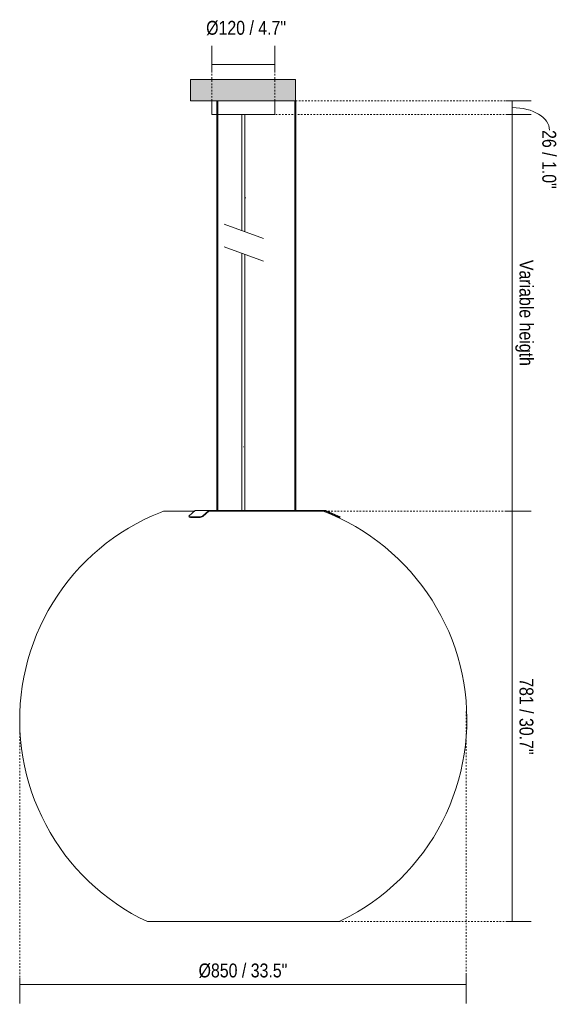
# Model space of a CAD drawing. Header units: millimetres. Extents: x 6170 to 9137, y 281 to 7020.
# Tile 1 of 2: x 6170 to 7193, y 281 to 2154. Entities that reach past the tile are written whole.
import ezdxf

# ---------------------------------------------------------------- set-up
doc = ezdxf.new("R2010")
doc.units = ezdxf.units.MM
doc.linetypes.add('Dash', pattern=[6, 3, -3])
for name, color, linetype, lineweight in [('Cotas', 7, 'Continuous', 9), ('Cotas-12', 7, 'Continuous', 9), ('Lighthing Fixture Detail Wide Black', 7, 'Continuous', 20), ('Luminarias', 7, 'Continuous', 20), ('Techos', 7, 'Continuous', 9)]:
    doc.layers.add(name, color=color, linetype=linetype, lineweight=lineweight)
doc.layers.add('Lighthing Fixture Dim Grey Dash', color=7, linetype='Dash', lineweight=9, true_color=0xd2d2d2)
doc.styles.add('Arial Narrow', font='ARIALN.TTF', dxfattribs={"height": 26.4})
doc.dimstyles.new('FARO_-_2_2mm_Arial_Narrow_mm_Inch_Left', dxfattribs={"dimscale": 304.8, "dimtxt": 27.018578, "dimasz": 0, "dimexe": 0.11811, "dimexo": 0.0625, "dimgap": 0.019685, "dimtad": 1, "dimdec": 0, "dimzin": 0, "dimdsep": 46, "dimtxsty": 'Arial Narrow', "dimblk1": 'NONE', "dimblk2": 'NONE', "dimsah": 1, "dimcen": 0.09, "dimadec": 0, "dimazin": 0, "dimtfac": 1, "dimtdec": 4, "dimtix": 1, "dimtmove": 0, "dimatfit": 3, "dimfxl": 0.03937, "dimfxlon": 1, "dimtvp": 1, "dimtolj": 1, "dimtzin": 0, "dimarcsym": 2})
doc.dimstyles.new('FARO_-_2_2mm_Arial_Narrow_mm_Inch_Right', dxfattribs={"dimscale": 304.8, "dimtxt": 27.018578, "dimasz": 0, "dimexe": 0.11811, "dimexo": 0.0625, "dimgap": 0.019685, "dimtad": 1, "dimdec": 0, "dimzin": 0, "dimdsep": 46, "dimtxsty": 'Arial Narrow', "dimblk1": 'NONE', "dimblk2": 'NONE', "dimsah": 1, "dimcen": 0.09, "dimadec": 0, "dimazin": 0, "dimtfac": 1, "dimtdec": 4, "dimtix": 1, "dimtmove": 0, "dimatfit": 3, "dimfxl": 0.03937, "dimfxlon": 1, "dimtvp": 1, "dimtolj": 1, "dimtzin": 0, "dimarcsym": 2})
doc.dimstyles.new('FARO_-_2_2mm_Arial_Narrow_mm_Inch_Right_1', dxfattribs={"dimscale": 304.8, "dimtxt": 27.018578, "dimasz": 0, "dimexe": 0.11811, "dimexo": 0.0625, "dimgap": 0.019685, "dimtad": 1, "dimdec": 0, "dimzin": 0, "dimdsep": 46, "dimtxsty": 'Arial Narrow', "dimblk1": 'NONE', "dimblk2": 'NONE', "dimsah": 1, "dimcen": 0.09, "dimadec": 0, "dimazin": 0, "dimtfac": 1, "dimtdec": 4, "dimtix": 1, "dimtmove": 1, "dimatfit": 3, "dimfxl": 0.03937, "dimfxlon": 1, "dimtvp": 1, "dimtolj": 1, "dimtzin": 0, "dimarcsym": 2})
doc.dimstyles.new('FARO_-_2_2mm_Arial_Narrow_mm_Inch_Right_2', dxfattribs={"dimscale": 304.8, "dimtxt": 27.018578, "dimasz": 0, "dimexe": 0.11811, "dimexo": 0.0625, "dimgap": 0.019685, "dimtad": 1, "dimdec": 0, "dimzin": 0, "dimdsep": 46, "dimtxsty": 'Arial Narrow', "dimblk1": 'NONE', "dimblk2": 'NONE', "dimsah": 1, "dimcen": 0.09, "dimadec": 0, "dimazin": 0, "dimtfac": 1, "dimtdec": 4, "dimtix": 1, "dimtmove": 2, "dimatfit": 3, "dimfxl": 0.03937, "dimfxlon": 1, "dimtvp": 1, "dimtolj": 1, "dimtzin": 0, "dimarcsym": 2})

# ---------------------------------------------------------------- blocks, each defined once
blk = doc.blocks.new('20408 - AIRE 850 pendant lamp-572150-Alzado_PDF')
at = {"layer": 'Luminarias'}
for p, q in [((6535, 2000), (6535, 1974)), ((6544.4, 2000), (6544.4, 1220.5)), ((6546.4, 1220.5), (6546.4, 2000)), ((6655, 1974), (6655, 2000)), ((6693.2, 2000), (6693.2, 1220.5)), ((6695.2, 2000), (6694.7, 2000)), ((6695.2, 1220.5), (6695.2, 2000)), ((6544.3, 1974), (6535, 1974)), ((6595, 1974), (6546.3, 1974)), ((6592, 1974), (6592, 1753.2)), ((6655, 1974), (6595, 1974)), ((6598, 1751), (6598, 1974)), ((6592, 1710), (6592, 1220.5)), ((6598, 1220.5), (6598, 1707.9)), ((6501.8, 1219), (6442.9, 1219)), ((6492, 1210.3), (6503.5, 1220.5)), ((6529.5, 1220.5), (6503.5, 1220.5)), ((6529.5, 1220.5), (6518, 1210.3)), ((6518.3, 1208.9), (6529.6, 1219)), ((6584.1, 1220.5), (6529.5, 1220.5)), ((6529.6, 1219), (6532.4, 1219)), ((6595, 1219), (6532.3, 1219)), ((6584.1, 1220.5), (6584.1, 1219)), ((6584.1, 1220.5), (6638.3, 1220.5)), ((6746.4, 1219), (6595, 1219)), ((6638.3, 1220.5), (6642.7, 1220.5)), ((6752, 1220.5), (6642.7, 1220.5)), ((6642.7, 1220.5), (6642.7, 1219)), ((6746.2, 1219), (6751.7, 1219)), ((6751.7, 1219), (6774.4, 1208.9)), ((6775, 1210.3), (6752, 1220.5)), ((6491.8, 1209.4), (6492.1, 1208)), ((6494.4, 1208.3), (6495.3, 1208.3)), ((6494.4, 1208.3), (6494.7, 1206.9)), ((6495.6, 1206.9), (6494.7, 1206.9)), ((6495.3, 1208.3), (6510.2, 1208.3)), ((6510.5, 1206.9), (6495.6, 1206.9)), ((6510.2, 1208.3), (6511.1, 1208.3)), ((6511.4, 1206.9), (6510.5, 1206.9)), ((6511.4, 1206.9), (6511.1, 1208.3)), ((6518, 1210.3), (6518.3, 1208.9)), ((6774.4, 1208.9), (6775, 1210.3)), ((6774.4, 1208.9), (6778.8, 1206.9)), ((6779.4, 1208.3), (6775, 1210.3)), ((6779.4, 1208.3), (6778.8, 1206.9)), ((6412.5, 438), (6595, 438)), ((6595, 438), (6777.5, 438))]:
    blk.add_line(p, q, dxfattribs=at)
at = {"layer": 'Luminarias', "flags": 128}
for points in [[(6412.5, 438), (6397.3, 445.5), (6382.4, 453.7), (6367.8, 462.5), (6353.6, 471.9), (6339.8, 481.8), (6326.4, 492.2), (6313.5, 503.2), (6300.9, 514.7), (6288.9, 526.7), (6277.3, 539.2), (6266.3, 552.1), (6255.7, 565.4), (6245.8, 579.2), (6236.3, 593.3), (6227.5, 607.8), (6219.2, 622.7), (6211.5, 637.8), (6204.5, 653.3), (6198, 669), (6192.2, 685), (6187.1, 701.2), (6182.6, 717.6), (6178.7, 734.2), (6175.6, 750.9), (6173, 767.7), (6171.2, 784.6), (6170.1, 801.5), (6169.6, 818.5), (6169.8, 835.5), (6170.7, 852.5), (6172.2, 869.4), (6174.5, 886.3), (6177.4, 903), (6180.9, 919.7), (6185.2, 936.1), (6190.1, 952.4), (6195.6, 968.5), (6201.8, 984.3), (6208.6, 999.9), (6216, 1015.2), (6224, 1030.2), (6232.7, 1044.8), (6241.9, 1059.1), (6251.6, 1073), (6261.9, 1086.5), (6272.8, 1099.6), (6284.1, 1112.3), (6296, 1124.4), (6308.3, 1136.1), (6321.1, 1147.3), (6334.4, 1158), (6348, 1168.2), (6362, 1177.7), (6376.5, 1186.7), (6391.2, 1195.2), (6406.3, 1203), (6421.7, 1210.2), (6437.4, 1216.8), (6442.9, 1219)], [(6747.1, 1219), (6762.8, 1212.6), (6778.3, 1205.6), (6793.5, 1198), (6808.4, 1189.8), (6822.9, 1181), (6837.1, 1171.6), (6850.9, 1161.6), (6864.3, 1151.1), (6877.2, 1140.1), (6889.7, 1128.6), (6901.7, 1116.6), (6913.3, 1104.1), (6924.3, 1091.2), (6934.8, 1077.8), (6944.8, 1064), (6954.2, 1049.9), (6963, 1035.3), (6971.2, 1020.5), (6978.9, 1005.3), (6985.9, 989.8), (6992.3, 974), (6998.1, 958.1), (7003.2, 941.8), (7007.6, 925.4), (7011.4, 908.9), (7014.6, 892.2), (7017.1, 875.4), (7018.9, 858.4), (7020, 841.5), (7020.4, 824.5), (7020.2, 807.5), (7019.3, 790.5), (7017.7, 773.6), (7015.4, 756.8), (7012.4, 740), (7008.8, 723.4), (7004.6, 706.9), (6999.6, 690.7), (6994.1, 674.6), (6987.8, 658.8), (6981, 643.2), (6973.5, 628), (6965.5, 613), (6956.8, 598.4), (6947.6, 584.1), (6937.8, 570.2), (6927.5, 556.7), (6916.6, 543.6), (6905.2, 531), (6893.3, 518.9), (6881, 507.2), (6868.1, 496), (6854.9, 485.4), (6841.2, 475.3), (6827.2, 465.7), (6812.7, 456.7), (6797.9, 448.3), (6782.8, 440.5), (6777.5, 438)]]:
    blk.add_lwpolyline(points, dxfattribs=at)
at = {"layer": 'Luminarias'}
for centre, start_param, end_param in [((6497.6, 1210.7), 2.77181, 3.258178), ((6497.6, 1210.7), 3.287525, 4.061098), ((6497.9, 1209.4), 3.029668, 4.061098), ((6513.4, 1210.7), 4.236462, 5.52575), ((6513.7, 1209.4), 4.236462, 5.52575)]:
    blk.add_ellipse(centre, major_axis=(5.86, 1.3), ratio=0.352244, start_param=start_param, end_param=end_param, dxfattribs=at)
blk = doc.blocks.new('DIMBLOCK1-Alzado_PDF')
at = {"layer": 'Cotas-12', "color": 251, "true_color": 0x5b5b5b}
for p, q in [((7107, 1219), (7095, 1219)), ((7107, 438), (7107, 1219)), ((7107, 1219), (7143, 1219)), ((7107, 438), (7095, 438)), ((7107, 438), (7143, 438))]:
    blk.add_line(p, q, dxfattribs=at)
at = {"layer": 'Cotas-12', "color": 0, "insert": (7147.1, 901.2), "char_height": 26.4, "width": 174.463, "attachment_point": 1, "rotation": 270, "line_spacing_factor": 0.974696, "style": 'Arial Narrow'}
blk.add_mtext('781 / 30.7"', dxfattribs=at)
blk = doc.blocks.new('_None')
blk = doc.blocks.new('DIMBLOCK2-Alzado_PDF')
at = {"layer": 'Cotas-12', "color": 251, "true_color": 0x5b5b5b}
for p, q in [((7107, 1974), (7095, 1974)), ((7107, 1219), (7107, 1974)), ((7107, 1974), (7143, 1974)), ((7107, 1219), (7095, 1219)), ((7107, 1219), (7143, 1219))]:
    blk.add_line(p, q, dxfattribs=at)
at = {"layer": 'Cotas-12', "color": 0, "insert": (7147.1, 1697.3), "char_height": 26.4, "width": 241.881, "attachment_point": 1, "rotation": 270, "line_spacing_factor": 0.974696, "style": 'Arial Narrow'}
blk.add_mtext('Variable heigth', dxfattribs=at)
blk = doc.blocks.new('DIMBLOCK3-Alzado_PDF')
at = {"layer": 'Cotas-12', "color": 251, "true_color": 0x5b5b5b}
for p, q in [((7107, 2000), (7095, 2000)), ((7107, 1974), (7107, 2000)), ((7107, 2000), (7143, 2000)), ((7107, 1974), (7095, 1974)), ((7107, 1974), (7143, 1974))]:
    blk.add_line(p, q, dxfattribs=at)
blk.add_ellipse((7107, 1944.3), major_axis=(70.8, 0), ratio=0.603833, start_param=0, end_param=1.570796, dxfattribs=at)
at = {"layer": 'Cotas-12', "color": 0, "insert": (7190.5, 1944.3), "char_height": 26.4, "width": 134.321, "attachment_point": 1, "rotation": 270, "line_spacing_factor": 0.974696, "style": 'Arial Narrow'}
blk.add_mtext('26 / 1.0"', dxfattribs=at)
blk = doc.blocks.new('DIMBLOCK4-Alzado_PDF')
at = {"layer": 'Cotas-12', "color": 251, "true_color": 0x5b5b5b}
for p, q in [((6535, 2068.9), (6535, 2104.9)), ((6655.1, 2068.9), (6655.1, 2104.9)), ((6535, 2068.9), (6655.1, 2068.9)), ((6535, 2068.9), (6535, 2056.9)), ((6655.1, 2068.9), (6655.1, 2056.9))]:
    blk.add_line(p, q, dxfattribs=at)
at = {"layer": 'Cotas-12', "color": 0, "insert": (6524.4, 2152.1), "char_height": 26.4, "width": 182.697, "attachment_point": 1, "line_spacing_factor": 0.974696, "style": 'Arial Narrow'}
blk.add_mtext('Ø120 / 4.7"', dxfattribs=at)
blk = doc.blocks.new('DIMBLOCK5-Alzado_PDF')
at = {"layer": 'Cotas-12', "color": 251, "true_color": 0x5b5b5b}
for p, q in [((6169.5, 318.2), (6169.5, 330.2)), ((7019.4, 318.2), (7019.4, 336.2)), ((6169.5, 318.2), (7019.4, 318.2)), ((6169.5, 318.2), (6169.5, 282.2)), ((7019.4, 318.2), (7019.4, 282.2))]:
    blk.add_line(p, q, dxfattribs=at)
at = {"layer": 'Cotas-12', "color": 0, "insert": (6510, 358.3), "char_height": 26.4, "width": 202.768, "attachment_point": 1, "line_spacing_factor": 0.974696, "style": 'Arial Narrow'}
blk.add_mtext('Ø850 / 33.5"', dxfattribs=at)

msp = doc.modelspace()

# ---------------------------------------------------------------- hatches: boundary and pattern name
at = {"layer": 'Techos', "true_color": 0xe8e8e8}
msp.add_hatch(color=254, dxfattribs=at).paths.add_polyline_path([(6603.4, 2000), (6694.7, 2000), (6694.7, 2040.5), (6494.7, 2040.5), (6494.7, 2000), (6595.5, 2000)])

# ---------------------------------------------------------------- linework, layer by layer
at = {"layer": 'Lighthing Fixture Detail Wide Black'}
for p, q in [((6599, 1815.6), (6599.8, 1815.6)), ((6633.8, 1737.9), (6558.7, 1765.3)), ((6633.8, 1694.8), (6558.7, 1722.2)), ((6595, 1341.5), (6595.7, 1341.5))]:
    msp.add_line(p, q, dxfattribs=at)
at = {"layer": 'Lighthing Fixture Dim Grey Dash'}
for p, q in [((6535, 2000), (6535, 2089)), ((6655.1, 2000), (6655.1, 2089)), ((6694.7, 2000), (7101.8, 2000)), ((6626.8, 1974), (7101.8, 1974)), ((6654.5, 1219), (7099.5, 1219)), ((6169.5, 839), (6169.5, 319)), ((7019.4, 319), (7019.4, 839)), ((6746.8, 438), (7106.8, 438))]:
    msp.add_line(p, q, dxfattribs=at)
at = {"layer": 'Techos'}
for p, q in [((6494.7, 2040.5), (6694.7, 2040.5)), ((6494.7, 2040.5), (6494.7, 2000)), ((6694.7, 2040.5), (6694.7, 2000)), ((6694.7, 2000), (6494.7, 2000))]:
    msp.add_line(p, q, dxfattribs=at)

# ---------------------------------------------------------------- block references
at = {"layer": 'Luminarias'}
msp.add_blockref('20408 - AIRE 850 pendant lamp-572150-Alzado_PDF', (0, 0), dxfattribs=at)

# ---------------------------------------------------------------- dimensions: what is measured, and where the dimension line sits
at = {"layer": 'Cotas', "color": 251, "true_color": 0x5b5b5b}
dim = msp.add_linear_dim(base=(6655.1, 2068.9), p1=(6535, 2056.9), p2=(6655.1, 2056.9), text='Ø<>', dimstyle='FARO_-_2_2mm_Arial_Narrow_mm_Inch_Right_2', override={"dimpost": '<>', "dimfxl": 120.191043}, dxfattribs=at)
dim.commit()
dim.dimension.update_dxf_attribs({"geometry": 'DIMBLOCK4-Alzado_PDF', "text_midpoint": (6615.8, 2134.5), "dimtype": 160})
dim = msp.add_linear_dim(base=(7107, 2000), p1=(7095, 1974), p2=(7095, 2000), angle=90, dimstyle='FARO_-_2_2mm_Arial_Narrow_mm_Inch_Right_1', override={"dimtad": 4, "dimpost": '<>', "dimfxl": 26}, dxfattribs=at)
dim.commit()
dim.dimension.update_dxf_attribs({"geometry": 'DIMBLOCK3-Alzado_PDF', "text_midpoint": (7172.9, 1877.1), "dimtype": 160, "text_rotation": 90})
dim = msp.add_linear_dim(base=(7107, 1974), p1=(7095, 1219), p2=(7095, 1974), angle=90, text='Variable heigth', dimstyle='FARO_-_2_2mm_Arial_Narrow_mm_Inch_Right', override={"dimtad": 4, "dimpost": '<>', "dimfxl": 755}, dxfattribs=at)
dim.commit()
dim.dimension.update_dxf_attribs({"geometry": 'DIMBLOCK2-Alzado_PDF', "text_midpoint": (7130.1, 1596.5)})
dim = msp.add_linear_dim(base=(7107, 1219), p1=(7095, 438), p2=(7095, 1219), angle=90, dimstyle='FARO_-_2_2mm_Arial_Narrow_mm_Inch_Right', override={"dimtad": 4, "dimpost": '<>', "dimfxl": 781.049384}, dxfattribs=at)
dim.commit()
dim.dimension.update_dxf_attribs({"geometry": 'DIMBLOCK1-Alzado_PDF', "text_midpoint": (7130.1, 828.5)})
dim = msp.add_linear_dim(base=(7019.4, 318.2), p1=(6169.5, 330.2), p2=(7019.4, 336.2), text='Ø<>', dimstyle='FARO_-_2_2mm_Arial_Narrow_mm_Inch_Left', override={"dimpost": '<>', "dimfxl": 849.860298}, dxfattribs=at)
dim.commit()
dim.dimension.update_dxf_attribs({"geometry": 'DIMBLOCK5-Alzado_PDF', "text_midpoint": (6594.4, 341.5)})

doc.saveas('drawing.dxf')
